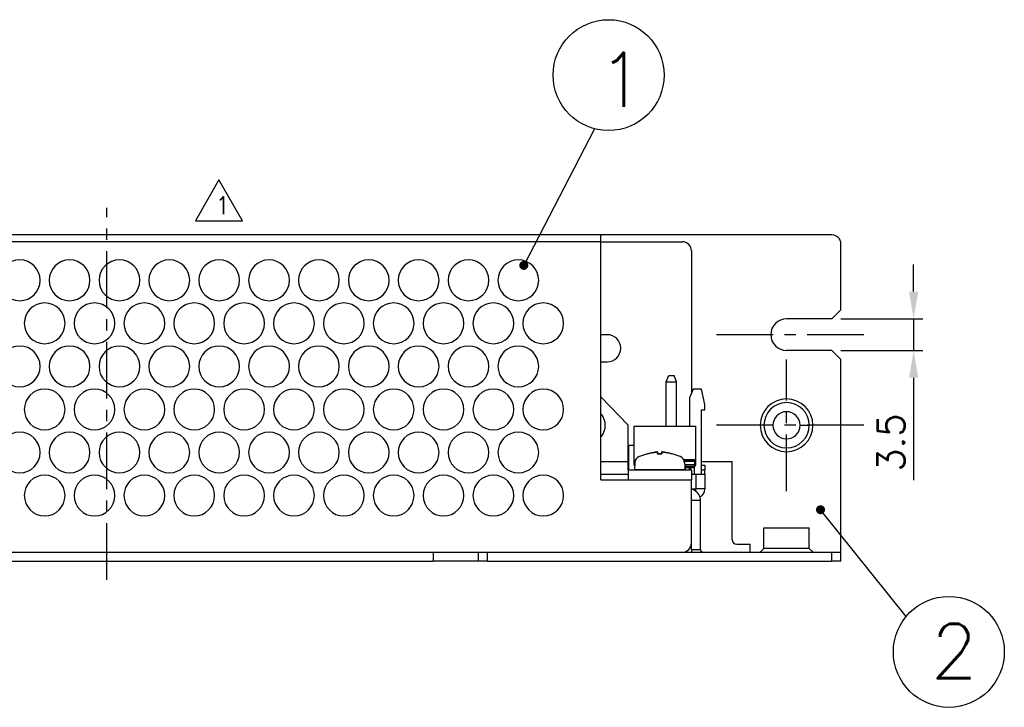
# Model space of a CAD drawing. Extents: x 210 to 804, y -840 to 420.
# Tile 34 of 50: x 566 to 674, y 118 to 194. Entities that reach past the tile are written whole.
import ezdxf

# ---------------------------------------------------------------- set-up
doc = ezdxf.new("R2010")
doc.units = 0
doc.header["$LTSCALE"] = 0.5
doc.linetypes.add('CENTER', pattern=[2, 1.25, -0.25, 0.25, -0.25])
doc.layers.get('0').update_dxf_attribs({"linetype": 'CONTINUOUS'})
doc.layers.get('Defpoints').update_dxf_attribs({"linetype": 'CONTINUOUS'})
for name, color, linetype in [('02___PRT_ALL_AXES', 7, 'CONTINUOUS'), ('1', 1, 'CONTINUOUS'), ('c', 4, 'CENTER'), ('DIM', 7, 'CONTINUOUS')]:
    doc.layers.add(name, color=color, linetype=linetype)
doc.styles.add('SIMPLEX', font='SIMPLEX.shx')
doc.dimstyles.new('STANDARD$0', dxfattribs={"dimtxt": 3, "dimasz": 3, "dimexe": 1, "dimexo": 1, "dimgap": 1, "dimtad": 1, "dimdec": 1, "dimzin": 0, "dimdsep": 46, "dimtxsty": 'STANDARD', "dimcen": -0.5, "dimclrd": 2, "dimclre": 2, "dimclrt": 2, "dimadec": 1, "dimazin": 0, "dimtfac": 1, "dimtdec": 1, "dimtmove": 0, "dimatfit": 3, "dimfxl": 1, "dimtolj": 1, "dimtzin": 0, "dimarcsym": 0})

# ---------------------------------------------------------------- blocks, each defined once
blk = doc.blocks.new('*D69')
at = {"layer": 'Defpoints', "color": 0}
for p in [(655.3, 160.56), (664.32, 160.56), (655.3, 157.06)]:
    blk.add_point(p, dxfattribs=at)
at = {"layer": 'DIM', "lineweight": -2}
for p, q in [((664.32, 163.56), (664.32, 166.56)), ((656.3, 160.56), (665.32, 160.56)), ((664.32, 160.56), (664.32, 157.06)), ((656.3, 157.06), (665.32, 157.06)), ((664.32, 154.06), (664.32, 142.77))]:
    blk.add_line(p, q, dxfattribs=at)
at = {"layer": 'DIM'}
for points in [[(663.82, 163.56), (664.82, 163.56), (664.32, 160.56)], [(663.82, 154.06), (664.82, 154.06), (664.32, 157.06)]]:
    blk.add_solid(points, dxfattribs=at)
at = {"layer": 'DIM', "insert": (661.82, 146.91), "char_height": 3, "attachment_point": 5, "rotation": 90, "style": 'SIMPLEX'}
blk.add_mtext('\\A1;3.5', dxfattribs=at)

msp = doc.modelspace()

# ---------------------------------------------------------------- linework, layer by layer
at = {"color": 7, "linetype": 'Continuous'}
for p, q in [((629.81, 169.81), (520.81, 169.81)), ((629.81, 169.31), (629.81, 169.81)), ((655.3, 169.81), (629.81, 169.81)), ((629.81, 169.06), (520.81, 169.06)), ((629.81, 169.06), (629.81, 169.31)), ((629.81, 169.06), (638.81, 169.06)), ((629.81, 142.81), (629.81, 169.06)), ((656.3, 161.56), (656.3, 168.81)), ((639.81, 168.06), (639.81, 152.33)), ((655.3, 160.56), (656.3, 161.56)), ((655.3, 160.56), (650.3, 160.56)), ((630.5, 158.81), (629.81, 158.81)), ((655.3, 157.06), (650.3, 157.06)), ((656.3, 156.06), (655.3, 157.06)), ((629.81, 155.81), (630.5, 155.81)), ((656.3, 134.81), (656.3, 156.06)), ((637.03, 153.59), (637.3, 154.31)), ((637.3, 154.31), (637.91, 154.31)), ((638.17, 153.59), (637.91, 154.31)), ((637.03, 148.71), (637.03, 153.59)), ((637.03, 153.59), (638.17, 153.59)), ((638.17, 148.71), (638.17, 153.59)), ((640, 152.81), (639.6, 151.83)), ((640.91, 152.81), (640, 152.81)), ((641.3, 151.11), (640.91, 152.81)), ((632.81, 148.81), (629.81, 151.97)), ((639.6, 151.83), (639.6, 148.71)), ((641.3, 150.53), (641.3, 151.11)), ((640.9, 143.41), (640.9, 150.53)), ((640.9, 150.53), (641.3, 150.53)), ((632.81, 144.41), (632.81, 148.81)), ((633.5, 148.71), (635.03, 148.71)), ((635.03, 148.71), (636.9, 148.71)), ((636.9, 148.71), (638.77, 148.71)), ((638.77, 148.71), (640.3, 148.71)), ((632.9, 146.61), (633.5, 146.61)), ((632.9, 143.91), (632.9, 146.61)), ((634.96, 145.66), (634.97, 145.66)), ((634.96, 145.66), (634.97, 145.66)), ((636.07, 145.89), (636.07, 145.66)), ((636.07, 145.66), (636.07, 145.89)), ((636.07, 145.89), (636.07, 145.66)), ((636.07, 145.66), (636.07, 145.89)), ((636.55, 145.66), (636.55, 145.89)), ((636.55, 145.89), (636.55, 145.66)), ((636.55, 145.66), (636.55, 145.89)), ((636.55, 145.89), (636.55, 145.66)), ((629.81, 144.81), (632.8, 144.81)), ((633.5, 144.91), (633.65, 144.91)), ((633.5, 144.41), (633.5, 144.91)), ((633.57, 144.71), (633.51, 143.91)), ((633.57, 144.71), (633.51, 143.91)), ((638.96, 145.01), (640.15, 145.01)), ((640.15, 145.01), (638.96, 145.01)), ((640.15, 144.81), (639.03, 144.81)), ((639.05, 144.71), (639.1, 143.91)), ((639.05, 144.71), (639.1, 143.91)), ((640.15, 144.46), (639.06, 144.46)), ((640.15, 145.01), (640.15, 144.91)), ((640.15, 144.91), (640.3, 144.91)), ((640.15, 144.91), (640.15, 144.81)), ((640.15, 144.81), (640.15, 144.46)), ((640.15, 144.46), (640.15, 144.41)), ((640.3, 144.41), (640.3, 144.91)), ((640.9, 144.81), (644.3, 144.81)), ((644.3, 136.19), (644.3, 144.81)), ((629.81, 143.41), (632.81, 143.41)), ((632.81, 143.91), (632.81, 144.41)), ((632.81, 144.41), (632.9, 144.41)), ((632.81, 143.91), (639.81, 143.91)), ((632.81, 143.91), (632.81, 143.45)), ((632.81, 143.45), (632.81, 143.41)), ((632.81, 143.41), (632.81, 142.81)), ((633.5, 144.41), (633.65, 144.41)), ((640.15, 144.26), (639.08, 144.26)), ((639.08, 144.16), (639.1, 144.16)), ((639.1, 143.91), (639.1, 144.16)), ((639.1, 144.16), (639.7, 144.16)), ((639.6, 143.91), (639.6, 144.16)), ((639.7, 144.16), (639.7, 143.91)), ((639.7, 144.16), (640.15, 144.16)), ((639.81, 143.91), (639.81, 143.45)), ((639.81, 143.45), (639.81, 143.41)), ((639.81, 143.41), (640.3, 143.41)), ((639.81, 143.41), (639.81, 142.81)), ((640.15, 144.41), (640.3, 144.41)), ((640.15, 144.41), (640.15, 144.36)), ((640.15, 144.36), (640.15, 144.26)), ((640.15, 144.26), (640.15, 144.16)), ((640.15, 143.41), (640.15, 144.16)), ((640.3, 143.41), (641.3, 143.41)), ((640.3, 143.41), (640.3, 141.81)), ((640.9, 144.41), (641.3, 144.41)), ((640.9, 144.41), (641.3, 144.41)), ((640.9, 143.91), (641.3, 143.91)), ((641.3, 144.41), (641.3, 143.91)), ((641.3, 143.41), (641.3, 143.91)), ((641.3, 143.41), (641.3, 141.81)), ((629.81, 142.81), (632.81, 142.81)), ((632.81, 142.81), (639.81, 142.81)), ((639.81, 135.81), (639.81, 142.81)), ((639.81, 141.81), (640.3, 141.81)), ((640.15, 141.6), (640.15, 141.81)), ((641.3, 141.81), (640.3, 141.81)), ((640.3, 141.52), (640.3, 141.81)), ((640.8, 140.51), (639.8, 140.51)), ((640.8, 135.11), (640.8, 140.51)), ((639.8, 135.11), (639.8, 135.81)), ((534.3, 134.81), (616.3, 134.81)), ((611.3, 134.81), (611.3, 133.81)), ((616.3, 133.81), (616.3, 134.81)), ((616.3, 134.81), (617.3, 134.81)), ((617.3, 133.81), (617.3, 134.81)), ((617.3, 134.81), (638.81, 134.81)), ((617.3, 134.81), (638.81, 134.81)), ((638.81, 134.81), (655.3, 134.81)), ((639.8, 135.11), (640.8, 135.11)), ((644.8, 135.69), (646.3, 135.69)), ((646.3, 134.81), (646.3, 135.69)), ((655.3, 133.81), (655.3, 134.81)), ((655.3, 134.81), (656.3, 134.81)), ((656.3, 133.81), (656.3, 134.81)), ((539.3, 133.81), (611.3, 133.81)), ((539.3, 133.81), (611.3, 133.81)), ((616.3, 133.81), (611.3, 133.81)), ((617.3, 133.81), (616.3, 133.81)), ((617.3, 133.81), (655.3, 133.81)), ((656.3, 133.81), (655.3, 133.81))]:
    msp.add_line(p, q, dxfattribs=at)
for points in [[(634.97, 145.66), (635.24, 145.73), (635.46, 145.78), (635.64, 145.82), (635.78, 145.84), (635.89, 145.86), (635.98, 145.88), (636.07, 145.89)], [(636.07, 145.89), (635.98, 145.88), (635.89, 145.86), (635.78, 145.84), (635.64, 145.82), (635.46, 145.78), (635.24, 145.73), (634.97, 145.66)], [(634.97, 145.66), (635.24, 145.73), (635.46, 145.78), (635.64, 145.82), (635.78, 145.84), (635.89, 145.86), (635.98, 145.88), (636.07, 145.89)], [(636.07, 145.89), (635.98, 145.88), (635.89, 145.86), (635.78, 145.84), (635.64, 145.82), (635.46, 145.78), (635.24, 145.73), (634.97, 145.66)], [(636.07, 145.66), (636.15, 145.66), (636.23, 145.66), (636.31, 145.66)], [(636.31, 145.66), (636.23, 145.66), (636.15, 145.66), (636.07, 145.66)], [(636.07, 145.66), (636.15, 145.66), (636.23, 145.66), (636.31, 145.66)], [(636.31, 145.66), (636.23, 145.66), (636.15, 145.66), (636.07, 145.66)], [(636.31, 145.66), (636.39, 145.66), (636.47, 145.66), (636.55, 145.66)], [(636.55, 145.66), (636.47, 145.66), (636.39, 145.66), (636.31, 145.66)], [(636.31, 145.66), (636.39, 145.66), (636.47, 145.66), (636.55, 145.66)], [(636.55, 145.66), (636.47, 145.66), (636.39, 145.66), (636.31, 145.66)], [(636.55, 145.89), (636.63, 145.88), (636.72, 145.86), (636.84, 145.84), (636.98, 145.82), (637.16, 145.78), (637.38, 145.73), (637.65, 145.66)], [(637.65, 145.66), (637.38, 145.73), (637.16, 145.78), (636.98, 145.82), (636.84, 145.84), (636.72, 145.86), (636.63, 145.88), (636.55, 145.89)], [(636.55, 145.89), (636.63, 145.88), (636.72, 145.86), (636.84, 145.84), (636.98, 145.82), (637.16, 145.78), (637.38, 145.73), (637.65, 145.66)], [(637.65, 145.66), (637.38, 145.73), (637.16, 145.78), (636.98, 145.82), (636.84, 145.84), (636.72, 145.86), (636.63, 145.88), (636.55, 145.89)], [(637.65, 145.66), (637.65, 145.66), (637.65, 145.66), (637.65, 145.66)], [(637.65, 145.66), (637.65, 145.66), (637.65, 145.66), (637.65, 145.66)], [(637.65, 145.66), (637.65, 145.66), (637.65, 145.66), (637.65, 145.66)], [(637.65, 145.66), (637.65, 145.66), (637.65, 145.66), (637.65, 145.66)], [(633.51, 143.91), (633.57, 143.91), (633.72, 143.91), (633.98, 143.91), (634.33, 143.91), (634.75, 143.91), (635.23, 143.91), (635.76, 143.91), (636.31, 143.91)], [(636.31, 143.91), (635.77, 143.91), (635.24, 143.91), (634.76, 143.91), (634.33, 143.91), (633.99, 143.91), (633.73, 143.91), (633.57, 143.91), (633.51, 143.91)], [(633.51, 143.91), (633.57, 143.91), (633.72, 143.91), (633.98, 143.91), (634.33, 143.91), (634.75, 143.91), (635.23, 143.91), (635.76, 143.91), (636.31, 143.91)], [(636.31, 143.91), (635.77, 143.91), (635.24, 143.91), (634.76, 143.91), (634.33, 143.91), (633.99, 143.91), (633.73, 143.91), (633.57, 143.91), (633.51, 143.91)], [(639.1, 143.91), (639.05, 143.91), (638.89, 143.91), (638.64, 143.91), (638.28, 143.91), (637.86, 143.91), (637.38, 143.91), (636.86, 143.91), (636.31, 143.91)], [(636.31, 143.91), (636.85, 143.91), (637.37, 143.91), (637.85, 143.91), (638.28, 143.91), (638.63, 143.91), (638.89, 143.91), (639.05, 143.91), (639.1, 143.91)], [(639.1, 143.91), (639.05, 143.91), (638.89, 143.91), (638.64, 143.91), (638.28, 143.91), (637.86, 143.91), (637.38, 143.91), (636.86, 143.91), (636.31, 143.91)], [(636.31, 143.91), (636.85, 143.91), (637.37, 143.91), (637.85, 143.91), (638.28, 143.91), (638.63, 143.91), (638.89, 143.91), (639.05, 143.91), (639.1, 143.91)]]:
    msp.add_lwpolyline(points, dxfattribs=at)
for centre, radius, start, end in [((655.3, 168.81), 1, 0, 90), ((638.81, 168.06), 1, 0, 90), ((630.5, 157.31), 1.5, 270, 90), ((628.3, 148.81), 2, 322.2159, 37.7841), ((637.69, 135.87), 10.16, 105.6501, 110.9127), ((637.69, 135.87), 10.16, 105.6501, 110.9127), ((634.93, 135.87), 10.16, 74.3499, 74.4582), ((634.93, 135.87), 10.16, 74.3499, 74.4582), ((634.93, 135.87), 10.16, 69.0874, 74.3499), ((634.93, 135.87), 10.16, 69.0874, 74.3499), ((634.33, 144.65), 0.762, 110.9118, 175.9501), ((634.33, 144.65), 0.762, 110.9118, 175.9501), ((638.29, 144.65), 0.762, 2.7478, 70.4557), ((638.29, 144.65), 0.762, 2.7478, 70.4557), ((639.5, 140.51), 1.3, 61.5792, 78.039), ((639.5, 140.51), 1.3, 0, 61.5792), ((640.3, 141.81), 1, 292.5759, 0), ((638.81, 135.81), 1, 270, 0), ((644.8, 136.19), 0.5, 180, 270), ((641.1, 135.11), 1.3, 180, 191.8676), ((641.1, 135.11), 0.3, 180, 270)]:
    msp.add_arc(centre, radius, start, end, dxfattribs=at)
at = {"layer": '02___PRT_ALL_AXES', "color": 7, "linetype": 'Continuous'}
for p, q in [((648.8, 148.81), (647.8, 148.81)), ((651.8, 148.81), (652.8, 148.81)), ((633.5, 144.91), (633.5, 148.71)), ((640.3, 144.91), (640.3, 148.71)), ((647.8, 137.51), (648.67, 137.51)), ((647.8, 135.22), (647.8, 137.51)), ((647.8, 135.22), (647.8, 137.51)), ((648.67, 137.51), (648.8, 137.51)), ((648.8, 137.51), (651.8, 137.51)), ((651.8, 137.51), (651.94, 137.51)), ((651.94, 137.51), (652.8, 137.51)), ((652.8, 135.22), (652.8, 137.51)), ((652.8, 135.22), (652.8, 137.51)), ((647.8, 135.22), (647.39, 134.81)), ((652.8, 135.22), (653.22, 134.81))]:
    msp.add_line(p, q, dxfattribs=at)
msp.add_lwpolyline([(652.8, 135.22), (652.7, 135.22), (651.94, 135.22), (650.66, 135.22), (649.95, 135.22), (648.67, 135.22), (647.9, 135.22), (647.8, 135.22)], dxfattribs=at)
for centre, radius, start, end in [((565.71, 164.81), 2.25, 0, 180), ((571.21, 164.81), 2.25, 0, 180), ((576.71, 164.81), 2.25, 0, 180), ((582.21, 164.81), 2.25, 0, 180), ((587.71, 164.81), 2.25, 0, 180), ((593.21, 164.81), 2.25, 0, 180), ((598.71, 164.81), 2.25, 0, 180), ((604.21, 164.81), 2.25, 0, 180), ((609.71, 164.81), 2.25, 0, 180), ((615.21, 164.81), 2.25, 0, 180), ((620.71, 164.81), 2.25, 0, 180), ((565.71, 164.81), 2.25, 180, 0), ((571.21, 164.81), 2.25, 180, 0), ((576.71, 164.81), 2.25, 180, 0), ((582.21, 164.81), 2.25, 180, 0), ((587.71, 164.81), 2.25, 180, 0), ((593.21, 164.81), 2.25, 180, 0), ((598.71, 164.81), 2.25, 180, 0), ((604.21, 164.81), 2.25, 180, 0), ((609.71, 164.81), 2.25, 180, 0), ((615.21, 164.81), 2.25, 180, 0), ((620.71, 164.81), 2.25, 180, 0), ((568.46, 160.06), 2.25, 0, 180), ((573.96, 160.06), 2.25, 0, 180), ((579.46, 160.06), 2.25, 0, 180), ((584.96, 160.06), 2.25, 0, 180), ((590.46, 160.06), 2.25, 0, 180), ((595.96, 160.06), 2.25, 0, 180), ((601.46, 160.06), 2.25, 0, 180), ((606.96, 160.06), 2.25, 0, 180), ((612.46, 160.06), 2.25, 0, 180), ((617.96, 160.06), 2.25, 0, 180), ((623.46, 160.06), 2.25, 0, 180), ((568.46, 160.06), 2.25, 180, 0), ((573.96, 160.06), 2.25, 180, 0), ((579.46, 160.06), 2.25, 180, 0), ((584.96, 160.06), 2.25, 180, 0), ((590.46, 160.06), 2.25, 180, 0), ((595.96, 160.06), 2.25, 180, 0), ((601.46, 160.06), 2.25, 180, 0), ((606.96, 160.06), 2.25, 180, 0), ((612.46, 160.06), 2.25, 180, 0), ((617.96, 160.06), 2.25, 180, 0), ((623.46, 160.06), 2.25, 180, 0), ((650.3, 158.81), 1.75, 90, 270), ((565.71, 155.31), 2.25, 0, 180), ((571.21, 155.31), 2.25, 0, 180), ((576.71, 155.31), 2.25, 0, 180), ((582.21, 155.31), 2.25, 0, 180), ((587.71, 155.31), 2.25, 0, 180), ((593.21, 155.31), 2.25, 0, 180), ((598.71, 155.31), 2.25, 0, 180), ((604.21, 155.31), 2.25, 0, 180), ((609.71, 155.31), 2.25, 0, 180), ((615.21, 155.31), 2.25, 0, 180), ((620.71, 155.31), 2.25, 0, 180), ((565.71, 155.31), 2.25, 180, 0), ((571.21, 155.31), 2.25, 180, 0), ((576.71, 155.31), 2.25, 180, 0), ((582.21, 155.31), 2.25, 180, 0), ((587.71, 155.31), 2.25, 180, 0), ((593.21, 155.31), 2.25, 180, 0), ((598.71, 155.31), 2.25, 180, 0), ((604.21, 155.31), 2.25, 180, 0), ((609.71, 155.31), 2.25, 180, 0), ((615.21, 155.31), 2.25, 180, 0), ((620.71, 155.31), 2.25, 180, 0), ((568.46, 150.56), 2.25, 0, 180), ((573.96, 150.56), 2.25, 0, 180), ((579.46, 150.56), 2.25, 0, 180), ((584.96, 150.56), 2.25, 0, 180), ((590.46, 150.56), 2.25, 0, 180), ((595.96, 150.56), 2.25, 0, 180), ((601.46, 150.56), 2.25, 0, 180), ((606.96, 150.56), 2.25, 0, 180), ((612.46, 150.56), 2.25, 0, 180), ((617.96, 150.56), 2.25, 0, 180), ((623.46, 150.56), 2.25, 0, 180), ((650.3, 148.81), 2.91, 0, 180), ((650.3, 148.81), 2.5, 0, 180), ((568.46, 150.56), 2.25, 180, 0), ((573.96, 150.56), 2.25, 180, 0), ((579.46, 150.56), 2.25, 180, 0), ((584.96, 150.56), 2.25, 180, 0), ((590.46, 150.56), 2.25, 180, 0), ((595.96, 150.56), 2.25, 180, 0), ((601.46, 150.56), 2.25, 180, 0), ((606.96, 150.56), 2.25, 180, 0), ((612.46, 150.56), 2.25, 180, 0), ((617.96, 150.56), 2.25, 180, 0), ((623.46, 150.56), 2.25, 180, 0), ((650.3, 148.81), 1.5, 0, 180), ((650.3, 148.81), 2.91, 180, 0), ((650.3, 148.81), 2.5, 180, 0), ((650.3, 148.81), 1.5, 180, 0), ((565.71, 145.81), 2.25, 0, 180), ((571.21, 145.81), 2.25, 0, 180), ((576.71, 145.81), 2.25, 0, 180), ((582.21, 145.81), 2.25, 0, 180), ((587.71, 145.81), 2.25, 0, 180), ((593.21, 145.81), 2.25, 0, 180), ((598.71, 145.81), 2.25, 0, 180), ((604.21, 145.81), 2.25, 0, 180), ((609.71, 145.81), 2.25, 0, 180), ((615.21, 145.81), 2.25, 0, 180), ((620.71, 145.81), 2.25, 0, 180), ((565.71, 145.81), 2.25, 180, 0), ((571.21, 145.81), 2.25, 180, 0), ((576.71, 145.81), 2.25, 180, 0), ((582.21, 145.81), 2.25, 180, 0), ((587.71, 145.81), 2.25, 180, 0), ((593.21, 145.81), 2.25, 180, 0), ((598.71, 145.81), 2.25, 180, 0), ((604.21, 145.81), 2.25, 180, 0), ((609.71, 145.81), 2.25, 180, 0), ((615.21, 145.81), 2.25, 180, 0), ((620.71, 145.81), 2.25, 180, 0), ((568.46, 141.06), 2.25, 0, 180), ((573.96, 141.06), 2.25, 0, 180), ((579.46, 141.06), 2.25, 0, 180), ((584.96, 141.06), 2.25, 0, 180), ((590.46, 141.06), 2.25, 0, 180), ((595.96, 141.06), 2.25, 0, 180), ((601.46, 141.06), 2.25, 0, 180), ((606.96, 141.06), 2.25, 0, 180), ((612.46, 141.06), 2.25, 0, 180), ((617.96, 141.06), 2.25, 0, 180), ((623.46, 141.06), 2.25, 0, 180), ((568.46, 141.06), 2.25, 180, 0), ((573.96, 141.06), 2.25, 180, 0), ((579.46, 141.06), 2.25, 180, 0), ((584.96, 141.06), 2.25, 180, 0), ((590.46, 141.06), 2.25, 180, 0), ((595.96, 141.06), 2.25, 180, 0), ((601.46, 141.06), 2.25, 180, 0), ((606.96, 141.06), 2.25, 180, 0), ((612.46, 141.06), 2.25, 180, 0), ((617.96, 141.06), 2.25, 180, 0), ((623.46, 141.06), 2.25, 180, 0)]:
    msp.add_arc(centre, radius, start, end, dxfattribs=at)
at = {"layer": '1', "color": 7}
msp.add_lwpolyline([(587.69, 175.88), (585.1, 171.39), (590.29, 171.39)], close=True, dxfattribs=at)
at = {"layer": 'c', "color": 7, "ltscale": 10}
for p, q in [((575.31, 131.76), (575.31, 172.81)), ((658.81, 158.81), (641.8, 158.81)), ((650.3, 141.56), (650.3, 156.06)), ((658.81, 148.81), (641.8, 148.81))]:
    msp.add_line(p, q, dxfattribs=at)
at = {"layer": 'DIM', "color": 7}
for p, q in [((629.13, 181.53), (621.31, 166.45)), ((663.48, 127.7), (654.04, 139.49))]:
    msp.add_line(p, q, dxfattribs=at)
at = {"layer": 'DIM', "color": 7, "ltscale": 2, "const_width": 0.5}
for points in [[(621.1, 166.33, 1), (621.53, 166.58, 1)], [(653.83, 139.37, 1), (654.26, 139.62, 1)]]:
    msp.add_lwpolyline(points, format="xyb", close=True, dxfattribs=at)
at = {"layer": 'DIM', "color": 7, "ltscale": 2}
for centre in [(630.67, 187.45), (668.2, 123.81)]:
    msp.add_circle(centre, 6.12, dxfattribs=at)

# ---------------------------------------------------------------- texts
at = {"layer": '1', "color": 7, "style": 'SIMPLEX', "width": 0.9}
msp.add_text('1', height=1.94, dxfattribs=at).set_placement((587.35, 172.1))
at = {"layer": 'DIM', "color": 7, "ltscale": 2, "style": 'SIMPLEX'}
for s, p in [('1', (629.51, 183.94)), ('2', (666.21, 120.9))]:
    msp.add_text(s, height=6, dxfattribs=at).set_placement(p)

# ---------------------------------------------------------------- dimensions: what is measured, and where the dimension line sits
at = {"layer": 'DIM', "color": 7}
dim = msp.add_linear_dim(base=(664.32, 160.56), p1=(655.3, 157.06), p2=(655.3, 160.56), angle=90, dimstyle='STANDARD$0', override={"dimtxsty": 'SIMPLEX', "dimcen": -2, "dimclrd": 256, "dimclre": 256, "dimclrt": 256}, dxfattribs=at)
dim.commit()
dim.dimension.update_dxf_attribs({"geometry": '*D69', "text_midpoint": (664.32, 146.91), "dimtype": 160})

doc.saveas('drawing.dxf')
